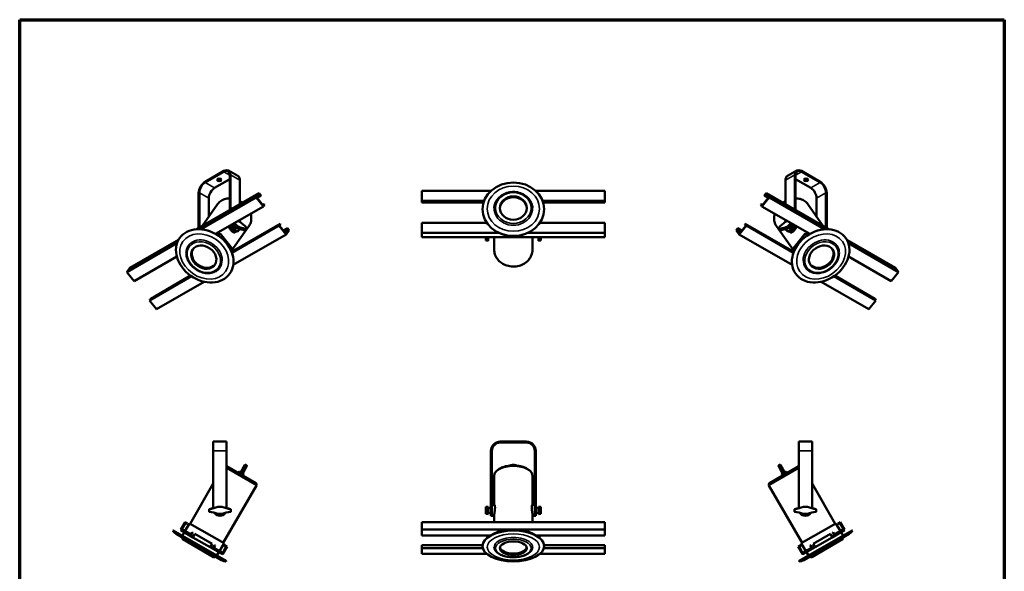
# Model space of a CAD drawing. Header units: millimetres. Extents: x 20 to 2980, y 20 to 2980.
# Tile 5 of 5: x 20 to 2980, y 1323 to 2980. Entities that reach past the tile are written whole.
import ezdxf

# ---------------------------------------------------------------- set-up
doc = ezdxf.new("R2010")
doc.units = ezdxf.units.MM
for name, color, linetype, lineweight in [('Border (ISO)', 7, 'Continuous', 70), ('Visible (ISO)', 7, 'Continuous', 50), ('Visible Narrow (ISO)', 7, 'Continuous', 35)]:
    doc.layers.add(name, color=color, linetype=linetype, lineweight=lineweight)

# ---------------------------------------------------------------- blocks, each defined once
blk = doc.blocks.new('Borders Chauvet')
at = {"layer": 'Border (ISO)'}
for p, q in [((20, 2980), (2980, 2980)), ((20, 20), (20, 2980)), ((2980, 2980), (2980, 20))]:
    blk.add_line(p, q, dxfattribs=at)

msp = doc.modelspace()

# ---------------------------------------------------------------- linework, layer by layer
at = {"layer": 'Visible (ISO)'}
for p, q in [((577.8, 2493.5), (633.7, 2525.8)), ((577.8, 2491.1), (633.7, 2523.3)), ((676, 2510.8), (647.7, 2527.2)), ((2356.4, 2527.2), (2328.1, 2510.8)), ((2370.4, 2525.8), (2426.2, 2493.5)), ((2370.4, 2523.3), (2426.2, 2491.1)), ((606.1, 2474.7), (651.4, 2500.9)), ((651.4, 2513.1), (651.4, 2407.8)), ((653.5, 2514.3), (653.5, 2409)), ((681.8, 2498), (681.8, 2425.3)), ((2322.3, 2498), (2322.3, 2425.3)), ((2350.6, 2514.3), (2350.6, 2409)), ((2352.7, 2513.1), (2352.7, 2407.8)), ((2352.7, 2500.9), (2398, 2474.7)), ((552.3, 2350.6), (740.4, 2459.2)), ((558, 2459.2), (558, 2353.9)), ((560.1, 2460.5), (560.1, 2355.1)), ((740.4, 2459.2), (731.2, 2446.1)), ((740.4, 2459.2), (745.3, 2453.1)), ((1229.1, 2466.4), (1437.5, 2466.4)), ((1229.1, 2436.1), (1229.1, 2466.4)), ((1570.6, 2466.4), (1779.1, 2466.4)), ((1779.1, 2466.4), (1779.1, 2436.1)), ((2263.7, 2459.2), (2258.8, 2453.1)), ((2263.7, 2459.2), (2451.8, 2350.6)), ((2272.9, 2446.1), (2263.7, 2459.2)), ((2443.9, 2460.5), (2443.9, 2355.1)), ((2446, 2459.2), (2446, 2353.9)), ((565.5, 2350.4), (731.2, 2446.1)), ((588.4, 2444.1), (588.4, 2388.1)), ((731.2, 2446.1), (752.6, 2419.4)), ((733.1, 2445.6), (740.9, 2456.6)), ((733.1, 2445.6), (752.1, 2422)), ((744.6, 2452.1), (733.2, 2445.5)), ((740.9, 2456.6), (744.6, 2452.1)), ((744.6, 2452.1), (745.3, 2453.1)), ((1416.3, 2436.1), (1229.1, 2436.1)), ((1229.1, 2431.1), (1229.1, 2436.1)), ((1229.1, 2431.1), (1414.6, 2431.1)), ((1779.1, 2436.1), (1591.9, 2436.1)), ((1593.6, 2431.1), (1779.1, 2431.1)), ((1779.1, 2436.1), (1779.1, 2431.1)), ((2251.4, 2419.4), (2272.9, 2446.1)), ((2251.9, 2422), (2270.9, 2445.6)), ((2259.5, 2452.1), (2258.8, 2453.1)), ((2259.5, 2452.1), (2263.1, 2456.6)), ((2270.9, 2445.5), (2259.5, 2452.1)), ((2263.1, 2456.6), (2270.9, 2445.6)), ((2272.9, 2446.1), (2438.6, 2350.4)), ((2415.6, 2444.1), (2415.6, 2388.1)), ((615.1, 2426.1), (568.7, 2360)), ((752.6, 2419.4), (609, 2336.5)), ((750.8, 2423.6), (755, 2426)), ((755, 2426), (752.1, 2422)), ((752.6, 2419.4), (756.2, 2424.5)), ((755, 2426), (756.2, 2424.5)), ((2249.1, 2426), (2247.9, 2424.5)), ((2247.9, 2424.5), (2251.4, 2419.4)), ((2249.1, 2426), (2253.3, 2423.6)), ((2251.9, 2422), (2249.1, 2426)), ((2395.1, 2336.5), (2251.4, 2419.4)), ((2388.9, 2426.1), (2435.4, 2360)), ((682.7, 2373), (677.5, 2376)), ((681.8, 2378.5), (681.8, 2373.6)), ((1229.1, 2370.3), (1424.1, 2370.3)), ((1229.1, 2340), (1229.1, 2370.3)), ((1421.2, 2370.3), (1421.2, 2375)), ((1584, 2370.3), (1779.1, 2370.3)), ((1586.9, 2374.9), (1586.9, 2370.3)), ((1779.1, 2370.3), (1779.1, 2340)), ((2326.6, 2376), (2321.4, 2373)), ((2322.3, 2378.5), (2322.3, 2373.6)), ((549.9, 2350.4), (549.3, 2350.3)), ((709.2, 2360), (656.2, 2284.5)), ((802.7, 2366.6), (657, 2282.4)), ((657.9, 2280), (799.2, 2361.5)), ((671.3, 2343.8), (667.1, 2341.4)), ((669, 2357.2), (674.3, 2360.4)), ((677.5, 2352.3), (669, 2357.2)), ((671.4, 2353.7), (673.3, 2354.7)), ((674.3, 2360.4), (682.7, 2355.5)), ((675.5, 2344.8), (677.6, 2346)), ((677.5, 2352.3), (682.7, 2355.5)), ((701.3, 2356.6), (701.3, 2350.5)), ((802.7, 2366.6), (799.2, 2361.5)), ((799.2, 2361.5), (820.6, 2334.9)), ((801.1, 2361), (803.9, 2365)), ((801.1, 2361), (820.1, 2337.4)), ((803.9, 2365), (802.7, 2366.6)), ((812.5, 2346.9), (824.9, 2354)), ((812.8, 2346.5), (824.2, 2353)), ((827.9, 2348.5), (816.5, 2341.9)), ((827.9, 2348.5), (820.1, 2337.4)), ((820.6, 2334.9), (829.8, 2347.9)), ((824.2, 2353), (824.9, 2354)), ((824.2, 2353), (827.9, 2348.5)), ((829.8, 2347.9), (824.9, 2354)), ((1460.5, 2340), (1229.1, 2340)), ((1229.1, 2327), (1229.1, 2340)), ((1779.1, 2340), (1547.6, 2340)), ((1779.1, 2340), (1779.1, 2327)), ((2174.3, 2347.9), (2179.2, 2354)), ((2174.3, 2347.9), (2183.4, 2334.9)), ((2176.2, 2348.5), (2179.9, 2353)), ((2187.6, 2341.9), (2176.2, 2348.5)), ((2184, 2337.4), (2176.2, 2348.5)), ((2179.2, 2354), (2191.6, 2346.9)), ((2179.9, 2353), (2179.2, 2354)), ((2179.9, 2353), (2191.3, 2346.5)), ((2183.4, 2334.9), (2204.9, 2361.5)), ((2184, 2337.4), (2203, 2361)), ((2200.1, 2365), (2201.3, 2366.6)), ((2200.1, 2365), (2203, 2361)), ((2347.1, 2282.4), (2201.3, 2366.6)), ((2204.9, 2361.5), (2201.3, 2366.6)), ((2204.9, 2361.5), (2346.2, 2280)), ((2294.8, 2360), (2347.9, 2284.5)), ((2302.8, 2350.5), (2302.8, 2356.6)), ((2321.4, 2355.5), (2329.8, 2360.4)), ((2326.5, 2352.3), (2321.4, 2355.5)), ((2328.6, 2344.8), (2326.4, 2346)), ((2335, 2357.2), (2326.5, 2352.3)), ((2335, 2357.2), (2329.8, 2360.4)), ((2332.7, 2353.7), (2330.8, 2354.7)), ((2336.9, 2341.4), (2332.8, 2343.8)), ((2454.1, 2350.4), (2454.8, 2350.3)), ((351.5, 2234.6), (497.2, 2318.8)), ((615.2, 2332.7), (617.3, 2332.1)), ((617.3, 2332.1), (616.9, 2331.5)), ((618, 2331.8), (617.2, 2331.4)), ((620.8, 2337), (617.3, 2332.1)), ((622.2, 2337.9), (618, 2331.8)), ((618, 2331.8), (619.9, 2329.5)), ((620.8, 2337), (622.2, 2337.9)), ((658.6, 2292.6), (622.2, 2337.9)), ((820.6, 2334.9), (662, 2243.3)), ((1779.1, 2327), (1229.1, 2327)), ((1421.2, 2316.6), (1421.2, 2326.9)), ((1421.2, 2316.6), (1428.6, 2316.3)), ((1428.6, 2327), (1428.6, 2316.3)), ((1446.6, 2289), (1446.6, 2327)), ((1467.9, 2336.9), (1467.6, 2337)), ((1540.3, 2336.9), (1540.5, 2337)), ((1561.6, 2289), (1561.6, 2327)), ((1579.6, 2316.3), (1579.6, 2327)), ((1579.6, 2316.3), (1586.9, 2316.6)), ((1586.9, 2326.9), (1586.9, 2316.6)), ((2342, 2243.3), (2183.4, 2334.9)), ((2381.8, 2337.9), (2345.5, 2292.6)), ((2383.3, 2337), (2381.8, 2337.9)), ((2386.1, 2331.8), (2381.8, 2337.9)), ((2386.7, 2332.1), (2383.3, 2337)), ((2384.2, 2329.5), (2386.1, 2331.8)), ((2386.1, 2331.8), (2386.9, 2331.4)), ((2386.7, 2332.1), (2388.8, 2332.7)), ((2387.1, 2331.5), (2386.7, 2332.1)), ((2506.9, 2318.8), (2652.6, 2234.6)), ((342.3, 2221.5), (492.7, 2308.4)), ((654.9, 2287.4), (658.6, 2292.6)), ((2345.5, 2292.6), (2349.2, 2287.4)), ((2511.4, 2308.4), (2661.8, 2221.5)), ((492.1, 2269), (363.7, 2194.9)), ((660, 2273), (660.2, 2272.3)), ((2344, 2273), (2343.9, 2272.3)), ((2640.3, 2194.9), (2512, 2269)), ((342.3, 2221.5), (351.5, 2234.6)), ((363.7, 2194.9), (342.3, 2221.5)), ((2661.8, 2221.5), (2640.3, 2194.9)), ((2652.6, 2234.6), (2661.8, 2221.5)), ((410.3, 2137), (536.1, 2209.6)), ((533.7, 2211.3), (413.8, 2142)), ((574.8, 2192.9), (431.7, 2110.3)), ((2572.4, 2110.3), (2429.3, 2192.9)), ((2468, 2209.6), (2593.8, 2137)), ((2590.3, 2142), (2470.3, 2211.3)), ((410.3, 2137), (413.8, 2142)), ((431.7, 2110.3), (410.3, 2137)), ((2593.8, 2137), (2572.4, 2110.3)), ((2590.3, 2142), (2593.8, 2137)), ((642.1, 1712.8), (602.1, 1712.8)), ((602.1, 1712.8), (602.1, 1684.8)), ((642.1, 1712.8), (642.1, 1684.8)), ((1464.6, 1712.8), (1543.6, 1712.8)), ((1464.6, 1709.8), (1543.6, 1709.8)), ((2402, 1712.8), (2362, 1712.8)), ((2362, 1712.8), (2362, 1684.8)), ((2402, 1712.8), (2402, 1684.8)), ((602.1, 1684.8), (602.1, 1513)), ((642.1, 1684.8), (642.1, 1513)), ((1436.6, 1684.8), (1436.6, 1509.8)), ((1439.6, 1684.8), (1439.6, 1509.8)), ((1568.6, 1684.8), (1568.6, 1509.8)), ((1571.6, 1684.8), (1571.6, 1509.8)), ((2362, 1684.8), (2362, 1513)), ((2402, 1684.8), (2402, 1513)), ((642.1, 1638.7), (729.9, 1588)), ((684.4, 1620.8), (690, 1630.4)), ((690, 1630.4), (696.5, 1641.6)), ((702.1, 1638.4), (695.6, 1627.1)), ((2274.2, 1588), (2362, 1638.7)), ((2308.5, 1627.1), (2302, 1638.4)), ((2307.6, 1641.6), (2314.1, 1630.4)), ((2314.1, 1630.4), (2319.6, 1620.8)), ((677.8, 1618.1), (680.7, 1623)), ((680.7, 1623), (684.5, 1620.8)), ((685.2, 1622.1), (680.7, 1623)), ((695.6, 1627.1), (690.1, 1617.5)), ((690.1, 1617.6), (693.9, 1615.4)), ((690.8, 1618.9), (693.9, 1615.4)), ((691, 1610.4), (693.9, 1615.4)), ((1446.6, 1609.9), (1446.6, 1522.5)), ((1561.6, 1609.9), (1561.6, 1522.5)), ((2314, 1617.5), (2308.5, 1627.1)), ((2313.2, 1618.9), (2310.2, 1615.4)), ((2310.2, 1615.4), (2314, 1617.6)), ((2313, 1610.4), (2310.2, 1615.4)), ((2318.9, 1622.1), (2323.4, 1623)), ((2319.6, 1620.8), (2323.4, 1623)), ((2326.3, 1618.1), (2323.4, 1623)), ((602.1, 1586.7), (532.5, 1466.1)), ((731.7, 1581.1), (632.1, 1408.6)), ((2272.4, 1581.1), (2372, 1408.6)), ((2402, 1586.7), (2471.6, 1466.1)), ((589.6, 1502.3), (589.6, 1510.3)), ((589.9, 1502.5), (589.9, 1510.1)), ((616.1, 1517.3), (628.1, 1517.3)), ((616.1, 1517.3), (616.2, 1517.1)), ((628.1, 1517.1), (616.2, 1517.1)), ((628.1, 1517.1), (628.1, 1517.3)), ((654.4, 1510.1), (654.4, 1502.5)), ((654.6, 1510.3), (654.6, 1502.3)), ((1421.2, 1517.1), (1428.6, 1517.3)), ((1421.2, 1510.1), (1421.2, 1517.1)), ((1421.2, 1510.1), (1421.2, 1502.5)), ((1428.6, 1517.3), (1428.6, 1510.3)), ((1436.6, 1514), (1428.6, 1514.3)), ((1428.6, 1510.3), (1428.6, 1502.3)), ((1436.6, 1489.8), (1436.6, 1509.8)), ((1447.1, 1522.5), (1439.6, 1522.5)), ((1439.6, 1509.8), (1439.6, 1489.8)), ((1568.6, 1522.5), (1561, 1522.5)), ((1568.6, 1489.8), (1568.6, 1509.8)), ((1571.6, 1514), (1579.6, 1514.3)), ((1571.6, 1509.8), (1571.6, 1489.8)), ((1579.6, 1517.3), (1586.9, 1517.1)), ((1579.6, 1510.3), (1579.6, 1517.3)), ((1579.6, 1502.3), (1579.6, 1510.3)), ((1586.9, 1517.1), (1586.9, 1510.1)), ((1586.9, 1502.5), (1586.9, 1510.1)), ((2349.5, 1502.3), (2349.5, 1510.3)), ((2349.7, 1502.5), (2349.7, 1510.1)), ((2376, 1517.3), (2388, 1517.3)), ((2376, 1517.3), (2376, 1517.1)), ((2387.9, 1517.1), (2376, 1517.1)), ((2387.9, 1517.1), (2388, 1517.3)), ((2414.2, 1510.1), (2414.2, 1502.5)), ((2414.5, 1510.3), (2414.5, 1502.3)), ((616.1, 1495.3), (616.2, 1495.6)), ((628.1, 1495.3), (616.1, 1495.3)), ((616.2, 1495.6), (628.1, 1495.6)), ((628.1, 1495.3), (628.1, 1495.6)), ((1421.2, 1495.6), (1421.2, 1502.5)), ((1428.6, 1495.3), (1421.2, 1495.6)), ((1428.6, 1502.3), (1428.6, 1495.3)), ((1436.6, 1498.6), (1428.6, 1498.3)), ((1439.6, 1489.8), (1436.6, 1489.8)), ((1446.6, 1490.1), (1439.6, 1490.1)), ((1446.6, 1492.3), (1446.6, 1471.2)), ((1561.6, 1492.3), (1561.6, 1471.2)), ((1568.6, 1490.1), (1561.6, 1490.1)), ((1568.6, 1489.8), (1571.6, 1489.8)), ((1571.6, 1498.6), (1579.6, 1498.3)), ((1579.6, 1495.3), (1579.6, 1502.3)), ((1579.6, 1495.3), (1586.9, 1495.6)), ((1586.9, 1502.5), (1586.9, 1495.6)), ((2376, 1495.6), (2387.9, 1495.6)), ((2376, 1495.3), (2376, 1495.6)), ((2388, 1495.3), (2376, 1495.3)), ((2388, 1495.3), (2387.9, 1495.6)), ((517.5, 1471.2), (504.5, 1448.7)), ((507.3, 1449.4), (518.3, 1468.5)), ((516.8, 1443.9), (530.3, 1467.3)), ((517.5, 1471.2), (524.5, 1467.2)), ((518.3, 1468.5), (523.5, 1465.5)), ((523.5, 1465.5), (524.5, 1467.2)), ((530.3, 1467.3), (634.2, 1407.3)), ((1229.1, 1471.2), (1779.1, 1471.2)), ((1229.1, 1448.7), (1229.1, 1471.2)), ((1779.1, 1471.2), (1779.1, 1448.7)), ((2369.8, 1407.3), (2473.8, 1467.3)), ((2487.3, 1443.9), (2473.8, 1467.3)), ((2486.5, 1471.2), (2479.6, 1467.2)), ((2480.6, 1465.5), (2479.6, 1467.2)), ((2480.6, 1465.5), (2485.8, 1468.5)), ((2485.8, 1468.5), (2496.8, 1449.4)), ((2499.5, 1448.7), (2486.5, 1471.2)), ((481.4, 1446.3), (480.1, 1445.5)), ((640.4, 1352.9), (480.1, 1445.5)), ((640.5, 1354.4), (481.4, 1446.3)), ((490.5, 1435.4), (626.5, 1356.9)), ((504.3, 1446.5), (505.3, 1448.2)), ((504.3, 1446.5), (541, 1425.3)), ((504.5, 1448.7), (534.9, 1431.2)), ((507.3, 1449.4), (534.1, 1433.9)), ((509, 1430.3), (514.8, 1440.5)), ((538.1, 1440.8), (534.1, 1433.9)), ((534.9, 1431.2), (539.9, 1439.8)), ((535, 1431.4), (542.1, 1427.2)), ((538.1, 1440.8), (539.9, 1439.8)), ((547, 1435.7), (541, 1425.3)), ((541, 1425.3), (592.5, 1395.6)), ((598.5, 1406), (547, 1435.7)), ((1229.1, 1448.7), (1779.1, 1448.7)), ((1229.1, 1431.2), (1229.1, 1448.7)), ((1436, 1431.2), (1229.1, 1431.2)), ((1425.7, 1425.3), (1425.7, 1431.2)), ((1425.7, 1425.3), (1427, 1425.3)), ((1425.7, 1424.3), (1425.7, 1425.3)), ((1427.7, 1427.2), (1435.7, 1431.2)), ((1427.7, 1427.2), (1427.7, 1431.2)), ((1427.7, 1425.9), (1427.7, 1427.2)), ((1442.4, 1434.4), (1470.1, 1448.2)), ((1456.2, 1439.5), (1470.1, 1446.5)), ((1470.1, 1446.5), (1470.1, 1448.2)), ((1470.1, 1448.2), (1538, 1448.2)), ((1470.1, 1446.5), (1538, 1446.5)), ((1538, 1448.2), (1565.8, 1434.4)), ((1538, 1446.5), (1538, 1448.2)), ((1538, 1446.5), (1552, 1439.5)), ((1779.1, 1431.2), (1572.1, 1431.2)), ((1572.5, 1431.2), (1580.4, 1427.2)), ((1580.4, 1431.2), (1580.4, 1427.2)), ((1580.4, 1427.2), (1580.4, 1425.9)), ((1582.4, 1425.3), (1581.2, 1425.3)), ((1582.4, 1431.2), (1582.4, 1425.3)), ((1582.4, 1425.3), (1582.4, 1424.3)), ((1779.1, 1448.7), (1779.1, 1431.2)), ((2522.7, 1446.3), (2363.6, 1354.4)), ((2524, 1445.5), (2363.6, 1352.9)), ((2377.6, 1356.9), (2513.5, 1435.4)), ((2457, 1435.7), (2405.6, 1406)), ((2411.6, 1395.6), (2463, 1425.3)), ((2463, 1425.3), (2457, 1435.7)), ((2461.9, 1427.2), (2469.1, 1431.4)), ((2463, 1425.3), (2499.8, 1446.5)), ((2465.9, 1440.8), (2464.2, 1439.8)), ((2464.2, 1439.8), (2469.2, 1431.2)), ((2469.9, 1433.9), (2465.9, 1440.8)), ((2469.2, 1431.2), (2499.5, 1448.7)), ((2469.9, 1433.9), (2496.8, 1449.4)), ((2495.1, 1430.3), (2489.3, 1440.5)), ((2499.8, 1446.5), (2498.8, 1448.2)), ((2522.7, 1446.3), (2524, 1445.5)), ((602.9, 1366), (510.2, 1419.5)), ((592.5, 1395.6), (598.5, 1406)), ((592.5, 1395.6), (629.2, 1374.4)), ((593.6, 1397.5), (600.8, 1393.4)), ((605.7, 1401.8), (600.7, 1393.2)), ((600.7, 1393.2), (631, 1375.7)), ((603.4, 1393.9), (607.4, 1400.8)), ((603.4, 1393.9), (630.2, 1378.4)), ((607.4, 1400.8), (605.7, 1401.8)), ((620.7, 1383.9), (634.2, 1407.3)), ((641.2, 1397.5), (630.2, 1378.4)), ((631, 1375.7), (644, 1398.2)), ((636.1, 1400.5), (637.1, 1402.2)), ((636.1, 1400.5), (641.2, 1397.5)), ((644, 1398.2), (637.1, 1402.2)), ((1229.1, 1402.2), (1411.7, 1402.2)), ((1229.1, 1401.8), (1229.1, 1402.2)), ((1411.7, 1401.8), (1229.1, 1401.8)), ((1229.1, 1393.2), (1229.1, 1401.8)), ((1229.1, 1393.2), (1412.3, 1393.2)), ((1229.1, 1375.7), (1229.1, 1393.2)), ((1416.6, 1414.4), (1416, 1413.4)), ((1591.5, 1414.4), (1592.2, 1413.4)), ((1595.8, 1393.2), (1779.1, 1393.2)), ((1596.4, 1402.2), (1779.1, 1402.2)), ((1779.1, 1401.8), (1596.5, 1401.8)), ((1779.1, 1401.8), (1779.1, 1402.2)), ((1779.1, 1401.8), (1779.1, 1393.2)), ((1779.1, 1393.2), (1779.1, 1375.7)), ((2360.1, 1398.2), (2367, 1402.2)), ((2360.1, 1398.2), (2373.1, 1375.7)), ((2362.8, 1397.5), (2368, 1400.5)), ((2373.8, 1378.4), (2362.8, 1397.5)), ((2368, 1400.5), (2367, 1402.2)), ((2383.3, 1383.9), (2369.8, 1407.3)), ((2373.1, 1375.7), (2403.4, 1393.2)), ((2373.8, 1378.4), (2400.7, 1393.9)), ((2374.8, 1374.4), (2411.6, 1395.6)), ((2396.7, 1400.8), (2398.4, 1401.8)), ((2396.7, 1400.8), (2400.7, 1393.9)), ((2403.4, 1393.2), (2398.4, 1401.8)), ((2493.8, 1419.5), (2401.2, 1366)), ((2403.3, 1393.4), (2410.5, 1397.5)), ((2405.6, 1406), (2411.6, 1395.6)), ((612.9, 1370.3), (618.7, 1380.5)), ((629.2, 1374.4), (630.2, 1376.1)), ((1424.3, 1375.7), (1229.1, 1375.7)), ((1779.1, 1375.7), (1583.8, 1375.7)), ((2374.8, 1374.4), (2373.8, 1376.1)), ((2391.2, 1370.3), (2385.3, 1380.5)), ((640.5, 1354.4), (640.4, 1352.9)), ((2363.6, 1354.4), (2363.6, 1352.9))]:
    msp.add_line(p, q, dxfattribs=at)
for centre, radius, start, end in [((1464.6, 1684.8), 28, 90, 180), ((1464.6, 1684.8), 25, 90, 180), ((1543.6, 1684.8), 28, 0, 90), ((1543.6, 1684.8), 25, 0, 90), ((727.4, 1583.6), 5, 330, 60), ((2276.7, 1583.6), 5, 120, 210), ((564.7, 1658.2), 150, 279.5547, 290.0388), ((564.7, 1658.2), 150.3, 279.6375, 290.0215), ((679.5, 1658.2), 150, 249.9612, 260.4453), ((679.5, 1658.2), 150.3, 249.9785, 260.3625), ((2324.6, 1658.2), 150, 279.5547, 290.0388), ((2324.6, 1658.2), 150.3, 279.6375, 290.0215), ((2439.4, 1658.2), 150.3, 249.9785, 260.3625), ((2439.4, 1658.2), 150, 249.9612, 260.4453), ((564.7, 1354.4), 150, 69.9612, 80.4453), ((564.7, 1354.4), 150.3, 69.9785, 80.3625), ((622.1, 1509.8), 20, 213.5567, 326.4433), ((679.5, 1354.4), 150.3, 99.6375, 110.0215), ((679.5, 1354.4), 150, 99.5547, 110.0388), ((2324.6, 1354.4), 150, 69.9612, 80.4453), ((2324.6, 1354.4), 150.3, 69.9785, 80.3625), ((2382, 1509.8), 20, 213.5567, 326.4433), ((2439.4, 1354.4), 150.3, 99.6375, 110.0215), ((2439.4, 1354.4), 150, 99.5547, 110.0388), ((505.5, 1461.4), 30, 212.0471, 240), ((512.2, 1423), 4, 151.4325, 240), ((2491.8, 1423), 4, 300, 28.5675), ((2498.5, 1461.4), 30, 300, 327.9529), ((604.9, 1369.5), 4, 240, 328.5675), ((2399.2, 1369.5), 4, 211.4325, 300), ((641.5, 1382.9), 30, 240, 267.9529), ((2362.6, 1382.9), 30, 272.0471, 300)]:
    msp.add_arc(centre, radius, start, end, dxfattribs=at)
for centre, major_axis, ratio, start_param, end_param in [((633.7, 2502.9), (14, 24.2), 0.57735, 5.497787, 7.068583), ((633.7, 2502.9), (12.5, 21.7), 0.57735, 5.497787, 7.068583), ((2370.4, 2502.9), (-14, 24.2), 0.57735, 5.497787, 7.068583), ((2370.4, 2502.9), (-12.5, 21.7), 0.57735, 5.497787, 7.068583), ((577.8, 2470.7), (14, 24.2), 0.57735, 0.785398, 2.356194), ((577.8, 2470.7), (12.5, 21.7), 0.57735, 0.785398, 2.356194), ((619.9, 2501.5), (-6.5, 0), 0.57735, 0.332447, 2.809146), ((662, 2486.6), (14, 24.2), 0.57735, 5.497787, 6.283185), ((2342.1, 2486.6), (-14, 24.2), 0.57735, 0, 0.785398), ((2384.2, 2501.5), (-6.5, 0), 0.57735, 0.332447, 2.809146), ((2426.2, 2470.7), (-14, 24.2), 0.57735, 3.926991, 5.497787), ((2426.2, 2470.7), (-12.5, 21.7), 0.57735, 3.926991, 5.497787), ((606.1, 2454.3), (12.5, 21.7), 0.57735, 0.785398, 2.356194), ((2398, 2454.3), (-12.5, 21.7), 0.57735, 3.926991, 5.497787), ((1504.1, 2411.9), (-40.5, 0), 0.866025, 3.177239, 6.247539), ((637.9, 2266.1), (75.1, -130.1), 0.57735, 2.006754, 2.096543), ((719.1, 2467.3), (-75.1, 130.1), 0.57735, 2.006754, 2.187987), ((2285, 2467.3), (-75.1, -130.1), 0.57735, 0.953605, 1.134839), ((2366.2, 2266.1), (75.1, 130.1), 0.57735, 1.045049, 1.134839), ((576.6, 2271.3), (75.2, -52.8), 0.788675, 0.748747, 2.392846), ((665.5, 2362.1), (10, -17.3), 0.57735, 4.402625, 6.283185), ((667.6, 2363.3), (10, -17.3), 0.57735, 4.402625, 6.835085), ((632.7, 2263.1), (-75, 129.9), 0.57735, 5.148044, 5.23913), ((667.6, 2360.4), (3.86, -6.69), 0.57735, 3.904466, 6.25849), ((713.9, 2216.2), (-75, 129.9), 0.57735, 5.664549, 5.84753), ((719.1, 2219.2), (75.1, -130.1), 0.57735, 2.524401, 2.705635), ((2285, 2219.2), (75.1, 130.1), 0.57735, 0.435957, 0.617191), ((2290.2, 2216.2), (-75, -129.9), 0.57735, 3.577248, 3.760229), ((2336.4, 2363.3), (-10, -17.3), 0.57735, 5.731285, 8.163746), ((2338.6, 2362.1), (-10, -17.3), 0.57735, 0, 1.88056), ((2336.4, 2360.4), (-3.86, -6.69), 0.57735, 0.024695, 2.378719), ((2371.4, 2263.1), (-75, -129.9), 0.57735, 4.185648, 4.276734), ((2427.4, 2271.3), (75.2, 52.8), 0.788675, 0.748747, 2.392846), ((591.7, 2292.8), (-49.1, 34.5), 0.788675, 4.73972, 4.88953), ((1504.1, 2410), (-91.9, 0), 0.866025, 1.165845, 1.975747), ((2412.4, 2292.8), (-49.1, -34.5), 0.788675, 4.535248, 4.685058), ((575.3, 2269.5), (33.1, -23.3), 0.788675, 3.189731, 6.235046), ((2428.8, 2269.5), (33.1, 23.3), 0.788675, 3.189731, 6.235046), ((1504.1, 1400.3), (-91.9, 0), 0.5, 3.452974, 5.971804), ((1504.1, 1397.1), (40.5, 0), 0.5, 3.248714, 6.176064)]:
    msp.add_ellipse(centre, major_axis=major_axis, ratio=ratio, start_param=start_param, end_param=end_param, dxfattribs=at)
for centre, major_axis, ratio in [((619.9, 2499), (6.5, 0), 0.57735), ((1504.1, 2410.7), (-92.6, 0), 0.866025), ((2384.2, 2499), (-6.5, 0), 0.57735), ((1504.1, 2414.4), (-40.5, 0), 0.866025), ((576.2, 2270.7), (75.7, -53.2), 0.788675), ((2427.9, 2270.7), (-75.7, -53.2), 0.788675), ((573.5, 2266.9), (33.1, -23.3), 0.788675), ((2430.5, 2266.9), (-33.1, -23.3), 0.788675), ((1504.1, 1399.2), (-92.6, 0), 0.5), ((1504.1, 1392.8), (-40.5, 0), 0.5)]:
    msp.add_ellipse(centre, major_axis=major_axis, ratio=ratio, dxfattribs=at)
for points, knots in [([(1561.5, 2414.6), (1561.3, 2419.2), (1560.3, 2423.7), (1556.8, 2433.1), (1554, 2437.9), (1546.8, 2446.5), (1542.4, 2450.3), (1532.4, 2456.5), (1526.8, 2458.9), (1515.1, 2462.1), (1508.9, 2462.8), (1496.6, 2462.6), (1490.4, 2461.6), (1478.8, 2457.9), (1473.3, 2455.3), (1463.6, 2448.6), (1459.4, 2444.6), (1452.6, 2435.5), (1450.1, 2430.6), (1447.4, 2421.8), (1446.8, 2418.2), (1446.6, 2414.6)], [4.755717, 4.755717, 4.755717, 4.755717, 5.025389, 5.025389, 5.340439, 5.340439, 5.6597, 5.6597, 5.98238, 5.98238, 6.306771, 6.306771, 6.631592, 6.631592, 6.955826, 6.955826, 7.278095, 7.278095, 7.596657, 7.596657, 7.810653, 7.810653, 7.810653, 7.810653]), ([(615.1, 2426.1), (617.9, 2430.1), (621.5, 2433.5), (629.8, 2438.9), (634.6, 2440.9), (643.4, 2443), (647.4, 2443.4), (651.4, 2443.4)], [5.9323059, 5.9323059, 5.9323059, 5.9323059, 6.2369423, 6.2369423, 6.5468354, 6.5468354, 6.7748198, 6.7748198, 6.7748198, 6.7748198]), ([(681.8, 2435.4), (684.5, 2433.9), (687.1, 2432.3), (689.8, 2430.3), (690, 2430.2), (690.1, 2430.1)], [7.3549425, 7.3549425, 7.3549425, 7.3549425, 7.5204701, 7.5204701, 7.529966, 7.529966, 7.529966, 7.529966]), ([(2314, 2430.1), (2314.6, 2430.6), (2315.3, 2431.1), (2318, 2432.9), (2320.1, 2434.2), (2322.3, 2435.4)], [5.0364046, 5.0364046, 5.0364046, 5.0364046, 5.0806363, 5.0806363, 5.2114281, 5.2114281, 5.2114281, 5.2114281]), ([(2352.7, 2443.4), (2357.5, 2443.4), (2362.1, 2442.8), (2371.6, 2440.1), (2376.4, 2437.8), (2383.8, 2432.3), (2386.6, 2429.4), (2388.9, 2426.1)], [5.7915508, 5.7915508, 5.7915508, 5.7915508, 6.0625363, 6.0625363, 6.380931, 6.380931, 6.6340647, 6.6340647, 6.6340647, 6.6340647]), ([(714.1, 2397.2), (715.2, 2393.6), (715.9, 2389.9), (716.6, 2381), (716, 2375.7), (713.3, 2366.9), (711.5, 2363.3), (709.2, 2360)], [8.2861224, 8.2861224, 8.2861224, 8.2861224, 8.5023701, 8.5023701, 8.8207648, 8.8207648, 9.0738985, 9.0738985, 9.0738985, 9.0738985]), ([(2294.8, 2360), (2292.1, 2363.9), (2290.1, 2368.4), (2287.8, 2378.1), (2287.5, 2383.3), (2288.4, 2391.4), (2289.1, 2394.3), (2289.9, 2397.2)], [3.4924721, 3.4924721, 3.4924721, 3.4924721, 3.7971085, 3.7971085, 4.1070015, 4.1070015, 4.2802482, 4.2802482, 4.2802482, 4.2802482]), ([(667.1, 2341.4), (666.8, 2341.2), (666.5, 2341.1), (665.6, 2340.9), (665, 2340.8), (663.9, 2341), (663.3, 2341.1), (662.1, 2341.6), (661.5, 2342), (660.2, 2342.8), (659.5, 2343.3), (658.1, 2344.5), (657.5, 2345.2), (656.1, 2346.6), (655.4, 2347.4), (654.2, 2349), (653.6, 2349.8), (652.3, 2351.6), (651.7, 2352.5), (650.7, 2354.3), (650.2, 2355.3), (649.3, 2357.1), (648.9, 2358), (648.6, 2359), (648.6, 2359.2), (648.5, 2359.3)], [0.41173, 0.41173, 0.41173, 0.41173, 0.614656, 0.614656, 0.921984, 0.921984, 1.229312, 1.229312, 1.536569, 1.536569, 1.843827, 1.843827, 2.151084, 2.151084, 2.458341, 2.458341, 2.765598, 2.765598, 3.072855, 3.072855, 3.380113, 3.380113, 3.68737, 3.68737, 3.74145, 3.74145, 3.74145, 3.74145]), ([(2355.6, 2359.3), (2355.5, 2359.2), (2355.5, 2359), (2355.1, 2358), (2354.8, 2357.1), (2353.9, 2355.3), (2353.4, 2354.3), (2352.3, 2352.5), (2351.7, 2351.6), (2350.5, 2349.8), (2349.9, 2349), (2348.6, 2347.4), (2348, 2346.6), (2346.6, 2345.2), (2345.9, 2344.5), (2344.6, 2343.3), (2343.9, 2342.8), (2342.6, 2342), (2342, 2341.6), (2340.8, 2341.1), (2340.2, 2341), (2339, 2340.8), (2338.5, 2340.9), (2337.6, 2341.1), (2337.3, 2341.2), (2336.9, 2341.4)], [6.091914, 6.091914, 6.091914, 6.091914, 6.145994, 6.145994, 6.453251, 6.453251, 6.760508, 6.760508, 7.067766, 7.067766, 7.375023, 7.375023, 7.68228, 7.68228, 7.989537, 7.989537, 8.296794, 8.296794, 8.604052, 8.604052, 8.91138, 8.91138, 9.218708, 9.218708, 9.421633, 9.421633, 9.421633, 9.421633]), ([(527.1, 2300.8), (524.7, 2297.1), (523, 2293), (520.9, 2283.9), (520.6, 2278.7), (521.9, 2268.1), (523.5, 2262.7), (528.3, 2252.3), (531.6, 2247.3), (539.6, 2238.1), (544.2, 2234), (554.4, 2227.1), (560, 2224.3), (571.4, 2220.3), (577.3, 2219.1), (588.8, 2218.5), (594.4, 2219.1), (604.8, 2222), (609.5, 2224.2), (616.4, 2229.4), (619, 2231.9), (621.1, 2234.7)], [0.382965, 0.382965, 0.382965, 0.382965, 0.658351, 0.658351, 0.970256, 0.970256, 1.290127, 1.290127, 1.614935, 1.614935, 1.941404, 1.941404, 2.268159, 2.268159, 2.59453, 2.59453, 2.91893, 2.91893, 3.237748, 3.237748, 3.460387, 3.460387, 3.460387, 3.460387]), ([(1561.6, 2289), (1561.6, 2283.7), (1560.6, 2278.4), (1556.8, 2268.3), (1554, 2263.5), (1546.9, 2254.9), (1542.5, 2251.1), (1532.5, 2244.8), (1526.9, 2242.4), (1515.2, 2239.2), (1509, 2238.5), (1496.6, 2238.7), (1490.5, 2239.7), (1478.8, 2243.4), (1473.4, 2246), (1463.6, 2252.7), (1459.4, 2256.8), (1452.6, 2265.8), (1450.1, 2270.8), (1447.2, 2280.3), (1446.6, 2284.7), (1446.6, 2289)], [1.570796, 1.570796, 1.570796, 1.570796, 1.882174, 1.882174, 2.196026, 2.196026, 2.515037, 2.515037, 2.838327, 2.838327, 3.163798, 3.163798, 3.489825, 3.489825, 3.815105, 3.815105, 4.137901, 4.137901, 4.45607, 4.45607, 4.712389, 4.712389, 4.712389, 4.712389]), ([(2383, 2234.7), (2385.6, 2231.2), (2388.9, 2228.2), (2396.8, 2223.1), (2401.6, 2221.1), (2411.9, 2218.8), (2417.5, 2218.4), (2429, 2219.5), (2434.8, 2220.8), (2446.1, 2225.2), (2451.6, 2228.2), (2461.6, 2235.4), (2466.1, 2239.7), (2473.7, 2249.1), (2476.8, 2254.3), (2481.3, 2264.9), (2482.6, 2270.4), (2483.4, 2281.1), (2482.9, 2286.3), (2480.4, 2294.6), (2478.9, 2297.8), (2477, 2300.8)], [2.822799, 2.822799, 2.822799, 2.822799, 3.098185, 3.098185, 3.41009, 3.41009, 3.729961, 3.729961, 4.054769, 4.054769, 4.381238, 4.381238, 4.707993, 4.707993, 5.034364, 5.034364, 5.358764, 5.358764, 5.677582, 5.677582, 5.90022, 5.90022, 5.90022, 5.90022]), ([(696.5, 1641.6), (696.5, 1641.7), (696.6, 1641.8), (696.7, 1642), (696.8, 1642.1), (697.1, 1642.4), (697.4, 1642.7), (698, 1643), (698.3, 1643.1), (699, 1643.3), (699.4, 1643.3), (700.1, 1643.2), (700.5, 1643), (700.9, 1642.8)], [0, 0, 0, 0, 0.0354862, 0.0354862, 0.0705616, 0.0705616, 0.1753177, 0.1753177, 0.2777512, 0.2777512, 0.3806926, 0.3806926, 0.508195, 0.508195, 0.508195, 0.508195]), ([(700.9, 1642.8), (701.2, 1642.6), (701.5, 1642.4), (701.9, 1641.9), (702.1, 1641.6), (702.4, 1641), (702.5, 1640.6), (702.6, 1640), (702.5, 1639.6), (702.4, 1639.1), (702.4, 1639), (702.3, 1638.7), (702.2, 1638.5), (702.1, 1638.4)], [0, 0, 0, 0, 0.1017908, 0.1017908, 0.2053413, 0.2053413, 0.308844, 0.308844, 0.4124845, 0.4124845, 0.45999, 0.45999, 0.5085534, 0.5085534, 0.5085534, 0.5085534]), ([(1446.6, 1609.9), (1446.6, 1613), (1447.4, 1616.1), (1450.5, 1622.1), (1453, 1624.9), (1459.6, 1630.3), (1463.9, 1632.8), (1473.7, 1636.8), (1479.2, 1638.4), (1490.9, 1640.5), (1497, 1641.1), (1509.1, 1641.2), (1515.2, 1640.7), (1526.9, 1638.9), (1532.4, 1637.4), (1542.5, 1633.6), (1547, 1631.3), (1554.5, 1625.6), (1557.5, 1622.4), (1560.8, 1615.9), (1561.6, 1612.9), (1561.6, 1609.9)], [4.712389, 4.712389, 4.712389, 4.712389, 4.969045, 4.969045, 5.259012, 5.259012, 5.593828, 5.593828, 5.932031, 5.932031, 6.265157, 6.265157, 6.596387, 6.596387, 6.929119, 6.929119, 7.266611, 7.266611, 7.603707, 7.603707, 7.853982, 7.853982, 7.853982, 7.853982]), ([(1494.8, 1640.8), (1496, 1641.5), (1497.4, 1642.1), (1500.5, 1643), (1502.3, 1643.2), (1505.9, 1643.2), (1507.7, 1643), (1510.8, 1642.1), (1512.1, 1641.5), (1513.3, 1640.8)], [1.558288, 1.558288, 1.558288, 1.558288, 1.997835, 1.997835, 2.531667, 2.531667, 3.072325, 3.072325, 3.507217, 3.507217, 3.507217, 3.507217]), ([(2302, 1638.4), (2301.9, 1638.5), (2301.9, 1638.6), (2301.8, 1638.8), (2301.7, 1638.9), (2301.6, 1639.3), (2301.5, 1639.7), (2301.5, 1640.4), (2301.6, 1640.7), (2301.8, 1641.4), (2302, 1641.7), (2302.5, 1642.3), (2302.8, 1642.6), (2303.2, 1642.8)], [0, 0, 0, 0, 0.0354862, 0.0354862, 0.0705616, 0.0705616, 0.1753177, 0.1753177, 0.2777512, 0.2777512, 0.3806926, 0.3806926, 0.508195, 0.508195, 0.508195, 0.508195]), ([(2303.2, 1642.8), (2303.4, 1643), (2303.8, 1643.1), (2304.4, 1643.2), (2304.8, 1643.3), (2305.5, 1643.2), (2305.8, 1643.1), (2306.5, 1642.8), (2306.7, 1642.6), (2307.1, 1642.3), (2307.2, 1642.1), (2307.4, 1641.9), (2307.5, 1641.8), (2307.6, 1641.6)], [0, 0, 0, 0, 0.1017908, 0.1017908, 0.2053413, 0.2053413, 0.308844, 0.308844, 0.4124845, 0.4124845, 0.45999, 0.45999, 0.5085534, 0.5085534, 0.5085534, 0.5085534]), ([(684.4, 1620.8), (684.3, 1620.5), (684.1, 1620.1), (683.9, 1619.4), (683.9, 1619), (684, 1618.4), (684.1, 1618), (684.4, 1617.4), (684.6, 1617.1), (685.1, 1616.6), (685.3, 1616.4), (685.6, 1616.3)], [-0.4949584, -0.4949584, -0.4949584, -0.4949584, -0.4213817, -0.4213817, -0.3279511, -0.3279511, -0.1942602, -0.1942602, -0.0970519, -0.0970519, -0.000001, -0.000001, -0.000001, -0.000001]), ([(685.6, 1616.3), (685.9, 1616.1), (686.2, 1616), (686.9, 1615.8), (687.2, 1615.8), (687.9, 1615.8), (688.3, 1615.9), (688.9, 1616.2), (689.2, 1616.4), (689.7, 1617), (689.9, 1617.2), (690.1, 1617.5)], [-0.8245874, -0.8245874, -0.8245874, -0.8245874, -0.6406828, -0.6406828, -0.4564138, -0.4564138, -0.2398483, -0.2398483, -0.1094375, -0.1094375, -0.0082609, -0.0082609, -0.0082609, -0.0082609]), ([(2314, 1617.5), (2314.2, 1617.2), (2314.4, 1616.9), (2315, 1616.4), (2315.3, 1616.2), (2315.8, 1615.9), (2316.2, 1615.8), (2317, 1615.8), (2317.3, 1615.8), (2317.9, 1616), (2318.2, 1616.1), (2318.5, 1616.3)], [-0.4949629, -0.4949629, -0.4949629, -0.4949629, -0.4213638, -0.4213638, -0.3279547, -0.3279547, -0.1942602, -0.1942602, -0.0970518, -0.0970518, -0.000001, -0.000001, -0.000001, -0.000001]), ([(2318.5, 1616.3), (2318.8, 1616.4), (2319, 1616.7), (2319.5, 1617.1), (2319.7, 1617.4), (2320, 1618.1), (2320.1, 1618.5), (2320.1, 1619.1), (2320.1, 1619.4), (2319.9, 1620.2), (2319.8, 1620.5), (2319.6, 1620.8)], [-0.8247807, -0.8247807, -0.8247807, -0.8247807, -0.6408204, -0.6408204, -0.4564961, -0.4564961, -0.2398742, -0.2398742, -0.1094146, -0.1094146, -0.0082609, -0.0082609, -0.0082609, -0.0082609]), ([(1447.1, 1522.5), (1447.2, 1522.5), (1447.2, 1522.5), (1447.4, 1522.4), (1447.6, 1522.3), (1447.9, 1521.7), (1448, 1521.4), (1448.3, 1520.4), (1448.4, 1519.9), (1448.7, 1518.5), (1448.8, 1517.8), (1448.9, 1516.2), (1448.9, 1515.3), (1448.9, 1513.5), (1448.9, 1512.6), (1448.8, 1510.6), (1448.7, 1509.5), (1448.4, 1507.4), (1448.3, 1506.3), (1448, 1504.1), (1447.9, 1503.1), (1447.6, 1501.1), (1447.4, 1500.2), (1447.1, 1498.2), (1447, 1497.3), (1446.8, 1495.6), (1446.7, 1494.8), (1446.6, 1493.4), (1446.6, 1492.8), (1446.6, 1492.3)], [3.272902, 3.272902, 3.272902, 3.272902, 3.380113, 3.380113, 3.68737, 3.68737, 3.994698, 3.994698, 4.302026, 4.302026, 4.609354, 4.609354, 4.916682, 4.916682, 5.22401, 5.22401, 5.531338, 5.531338, 5.838666, 5.838666, 6.145994, 6.145994, 6.453251, 6.453251, 6.760508, 6.760508, 7.067766, 7.067766, 7.375023, 7.375023, 7.375023, 7.375023]), ([(1561.6, 1492.3), (1561.6, 1492.8), (1561.5, 1493.4), (1561.4, 1494.8), (1561.3, 1495.6), (1561.1, 1497.3), (1561, 1498.2), (1560.7, 1500.2), (1560.6, 1501.1), (1560.3, 1503.1), (1560.1, 1504.1), (1559.8, 1506.3), (1559.7, 1507.4), (1559.5, 1509.5), (1559.4, 1510.6), (1559.3, 1512.6), (1559.2, 1513.5), (1559.2, 1515.3), (1559.3, 1516.2), (1559.4, 1517.8), (1559.5, 1518.5), (1559.7, 1519.9), (1559.8, 1520.4), (1560.1, 1521.4), (1560.3, 1521.7), (1560.6, 1522.3), (1560.7, 1522.4), (1560.9, 1522.5), (1560.9, 1522.5), (1561, 1522.5)], [2.458341, 2.458341, 2.458341, 2.458341, 2.765598, 2.765598, 3.072855, 3.072855, 3.380113, 3.380113, 3.68737, 3.68737, 3.994698, 3.994698, 4.302026, 4.302026, 4.609354, 4.609354, 4.916682, 4.916682, 5.22401, 5.22401, 5.531338, 5.531338, 5.838666, 5.838666, 6.145994, 6.145994, 6.453251, 6.453251, 6.560461, 6.560461, 6.560461, 6.560461]), ([(1446.6, 1395.7), (1446.7, 1392.8), (1447.5, 1389.9), (1450.7, 1384.1), (1453.2, 1381.3), (1460, 1376), (1464.3, 1373.6), (1474.2, 1369.6), (1479.7, 1368.1), (1491.4, 1366.1), (1497.5, 1365.5), (1509.7, 1365.5), (1515.8, 1366), (1527.4, 1367.9), (1532.9, 1369.3), (1542.9, 1373.1), (1547.4, 1375.5), (1554.7, 1381), (1557.6, 1384.2), (1560.7, 1390.3), (1561.5, 1393), (1561.6, 1395.7)], [1.585235, 1.585235, 1.585235, 1.585235, 1.837459, 1.837459, 2.135495, 2.135495, 2.468726, 2.468726, 2.802946, 2.802946, 3.133192, 3.133192, 3.462039, 3.462039, 3.792137, 3.792137, 4.126054, 4.126054, 4.460093, 4.460093, 4.69795, 4.69795, 4.69795, 4.69795])]:
    msp.add_open_spline(points, degree=3, knots=knots, dxfattribs=at)
for points in [[(696.3, 2347.2), (698.8, 2348.8), (701.3, 2350.5)], [(2302.8, 2350.5), (2305.3, 2348.8), (2307.8, 2347.2)], [(589.9, 1510.1), (589.7, 1510.2), (589.6, 1510.3)], [(1586.9, 1510.1), (1583.2, 1510.2), (1579.6, 1510.3)], [(2349.7, 1510.1), (2349.6, 1510.2), (2349.5, 1510.3)], [(589.9, 1502.5), (589.7, 1502.4), (589.6, 1502.3)], [(654.6, 1502.3), (654.5, 1502.4), (654.4, 1502.5)], [(1428.6, 1502.3), (1424.9, 1502.4), (1421.2, 1502.5)], [(1586.9, 1502.5), (1583.2, 1502.4), (1579.6, 1502.3)], [(2349.7, 1502.5), (2349.6, 1502.4), (2349.5, 1502.3)], [(2414.5, 1502.3), (2414.3, 1502.4), (2414.2, 1502.5)]]:
    msp.add_open_spline(points, degree=2, dxfattribs=at)
for points in [[(654.4, 1510.1), (654.5, 1510.2), (654.6, 1510.3)], [(1421.2, 1510.1), (1424.9, 1510.2), (1428.6, 1510.3)], [(2414.2, 1510.1), (2414.3, 1510.2), (2414.5, 1510.3)]]:
    msp.add_rational_spline(points, [1, 1.00000000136, 1], degree=2, dxfattribs=at)
at = {"layer": 'Visible Narrow (ISO)'}
for p, q in [((633.7, 2525.8), (633.7, 2523.3)), ((651.4, 2513.1), (633.7, 2523.3)), ((2370.4, 2523.3), (2352.7, 2513.1)), ((2370.4, 2525.8), (2370.4, 2523.3)), ((577.8, 2493.5), (577.8, 2491.1)), ((577.8, 2491.1), (606.1, 2474.7)), ((653.5, 2514.3), (651.4, 2513.1)), ((681.8, 2498), (653.5, 2514.3)), ((2350.6, 2514.3), (2322.3, 2498)), ((2350.6, 2514.3), (2352.7, 2513.1)), ((2398, 2474.7), (2426.2, 2491.1)), ((2426.2, 2493.5), (2426.2, 2491.1)), ((558, 2459.2), (560.1, 2460.5)), ((560.1, 2460.5), (588.4, 2444.1)), ((2415.6, 2444.1), (2443.9, 2460.5)), ((2446, 2459.2), (2443.9, 2460.5)), ((1464.6, 1712.8), (1464.6, 1709.8)), ((1543.6, 1712.8), (1543.6, 1709.8)), ((642.1, 1684.8), (602.1, 1684.8)), ((1436.6, 1684.8), (1439.6, 1684.8)), ((1571.6, 1684.8), (1568.6, 1684.8)), ((2402, 1684.8), (2362, 1684.8)), ((731.7, 1581.1), (642.1, 1632.9)), ((685.6, 1616.3), (692.8, 1628.7)), ((690, 1630.4), (692.8, 1628.7)), ((692.8, 1628.7), (700.9, 1642.8)), ((692.8, 1628.7), (695.6, 1627.1)), ((2362, 1632.9), (2272.4, 1581.1)), ((2303.2, 1642.8), (2311.3, 1628.7)), ((2311.3, 1628.7), (2308.5, 1627.1)), ((2314.1, 1630.4), (2311.3, 1628.7)), ((2311.3, 1628.7), (2318.5, 1616.3)), ((1439.6, 1509.8), (1436.6, 1509.8)), ((1568.6, 1509.8), (1571.6, 1509.8))]:
    msp.add_line(p, q, dxfattribs=at)
for centre, major_axis, ratio in [((1504.1, 2412.4), (-78.5, 0), 0.866025), ((1504.1, 2414.4), (53.5, 0), 0.866025), ((574.9, 2268.9), (-64.2, 45.1), 0.788675), ((2429.1, 2268.9), (64.2, 45.1), 0.788675), ((573.5, 2266.9), (-43.8, 30.8), 0.788675), ((2430.5, 2266.9), (43.8, 30.8), 0.788675), ((1504.1, 1396.2), (-78.5, 0), 0.5), ((1504.1, 1392.8), (53.5, 0), 0.5)]:
    msp.add_ellipse(centre, major_axis=major_axis, ratio=ratio, dxfattribs=at)
for centre, major_axis, ratio, start_param, end_param in [((662.2, 2393), (-47, 33.1), 0.788675, 5.421106, 6.283185), ((662.2, 2393), (47, -33.1), 0.788675, 1.552886, 1.704258), ((2341.9, 2393), (47, 33.1), 0.788675, 1.437335, 1.588707), ((2341.9, 2393), (47, 33.1), 0.788675, 0, 0.862079), ((1504.1, 2412.4), (57.5, 0), 0.866025, 3.098264, 6.326514), ((662.2, 2393), (47, -33.1), 0.788675, 0, 0.805119), ((2341.9, 2393), (-47, -33.1), 0.788675, 5.478067, 6.283185), ((574.9, 2268.9), (-47, 33.1), 0.788675, 3.109507, 6.315271), ((2429.1, 2268.9), (-47, -33.1), 0.788675, 3.109507, 6.315271), ((1504.1, 2289), (57.5, 0), 0.866025, 3.141593, 6.283185), ((1504.1, 1609.9), (-57.5, 0), 0.5, 3.141593, 6.283185), ((1504.1, 1396.2), (-57.5, 0), 0.5, 3.127154, 6.283185)]:
    msp.add_ellipse(centre, major_axis=major_axis, ratio=ratio, start_param=start_param, end_param=end_param, dxfattribs=at)

# ---------------------------------------------------------------- block references
msp.add_blockref('Borders Chauvet', (0, 0))

doc.saveas('drawing.dxf')
